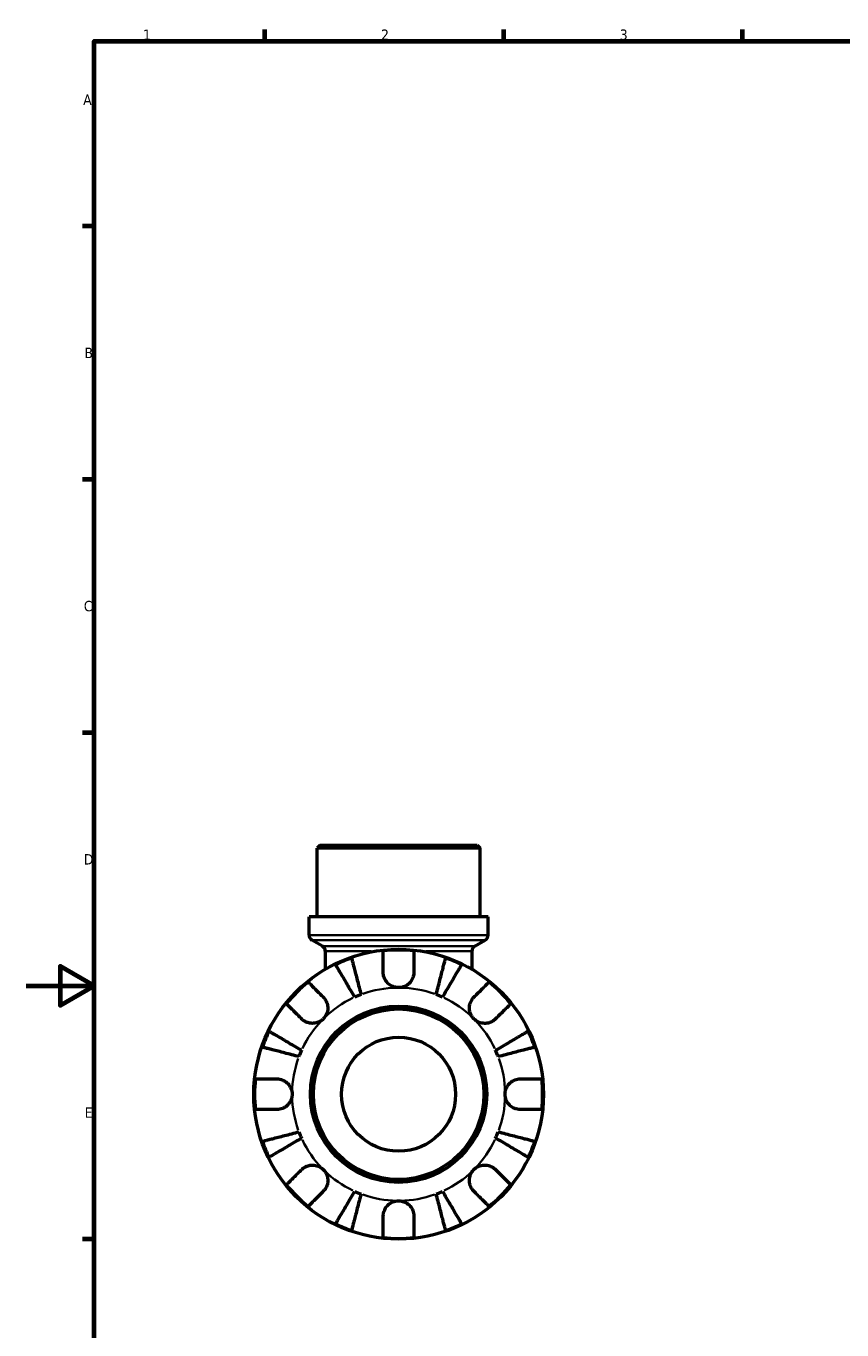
# Model space of a CAD drawing. Header units: millimetres. Extents: x 0 to 902, y -209 to 612.
# Tile 2 of 5: x 0 to 239, y 196 to 578. Entities that reach past the tile are written whole.
import ezdxf

# ---------------------------------------------------------------- set-up
doc = ezdxf.new("R2010")
doc.units = ezdxf.units.MM
for name, color, linetype, lineweight in [('Border (ANSI)', 7, 'Continuous', 70), ('Visible (ANSI)', 7, 'Continuous', 50), ('Visible Narrow (ANSI)', 7, 'Continuous', 35)]:
    doc.layers.add(name, color=color, linetype=linetype, lineweight=lineweight)
doc.styles.add('Note Text (ANSI)', font='tahoma.ttf')

# ---------------------------------------------------------------- blocks, each defined once
blk = doc.blocks.new('Borders Default Border')
at = {"layer": 'Border (ANSI)'}
for p, q in [((70.08, 574), (70.08, 577.45)), ((140.17, 574), (140.17, 577.45)), ((210.25, 574), (210.25, 577.45)), ((20, 519.75), (16.55, 519.75)), ((20, 445.5), (16.55, 445.5)), ((20, 371.25), (16.55, 371.25)), ((20, 222.75), (16.55, 222.75))]:
    blk.add_line(p, q, dxfattribs=at)
at = {"layer": 'Border (ANSI)', "flags": 128}
for points in [[(20, 20), (20, 574), (821, 574), (821, 20), (20, 20)], [(0, 297), (20, 297), (10, 302.77), (10, 291.23), (20, 297)]]:
    blk.add_lwpolyline(points, dxfattribs=at)
at = {"layer": 'Border (ANSI)', "char_height": 3.05, "attachment_point": 7, "style": 'Note Text (ANSI)'}
for s, insert in [('1', (34.35, 574.4)), ('2', (104.2, 574.4)), ('3', (174.26, 574.34)), ('A', (16.78, 555.35)), ('B', (17.15, 481.1)), ('C', (16.95, 406.8)), ('D', (16.96, 332.6)), ('E', (17.21, 258.35))]:
    blk.add_mtext(s, dxfattribs=dict(at, insert=insert))

msp = doc.modelspace()

# ---------------------------------------------------------------- linework, layer by layer
at = {"layer": 'Visible (ANSI)'}
for p, q in [((86.279, 338.241), (85.429, 337.391)), ((133.232, 337.391), (85.429, 337.391)), ((85.429, 317.241), (85.429, 337.391)), ((86.279, 338.241), (132.382, 338.241)), ((132.382, 338.241), (133.232, 337.391)), ((133.232, 317.241), (133.232, 337.391)), ((135.622, 317.241), (83.039, 317.241)), ((83.039, 311.923), (83.039, 317.241)), ((135.622, 311.923), (135.622, 317.241)), ((86.969, 308.672), (83.889, 310.451)), ((131.692, 308.672), (134.772, 310.451)), ((87.819, 307.2), (87.819, 301.895)), ((130.842, 307.2), (130.842, 301.895))]:
    msp.add_line(p, q, dxfattribs=at)
for radius in [42.5, 25.85, 25, 16.731]:
    msp.add_circle((109.331, 265.241), radius, dxfattribs=at)
for centre, radius, start, end in [((84.739, 311.923), 1.7, 180, 240), ((133.922, 311.923), 1.7, 300, 0), ((86.119, 307.2), 1.7, 0, 60), ((109.331, 265.241), 42.273, 83.88919, 96.11081), ((132.542, 307.2), 1.7, 120, 180), ((109.331, 265.241), 42.273, 109.05437, 115.94563), ((109.331, 265.241), 42.273, 64.05437, 70.94563), ((109.331, 265.241), 42.273, 128.88919, 141.11081), ((109.331, 265.241), 31.25, 110.66622, 114.33378), ((109.331, 265.241), 31.25, 65.66622, 69.33378), ((109.331, 265.241), 42.273, 38.88919, 51.11081), ((109.331, 265.241), 42.273, 154.05437, 160.94563), ((109.331, 265.241), 42.273, 19.05437, 25.94563), ((109.331, 265.241), 31.25, 155.66622, 159.33378), ((109.331, 265.241), 31.25, 20.66622, 24.33378), ((109.331, 265.241), 42.273, 173.88919, 186.11081), ((109.331, 265.241), 42.273, 353.88919, 6.11081), ((109.331, 265.241), 31.25, 200.66622, 204.33378), ((109.331, 265.241), 31.25, 335.66622, 339.33378), ((109.331, 265.241), 42.273, 199.05437, 205.94563), ((109.331, 265.241), 42.273, 334.05437, 340.94563), ((109.331, 265.241), 42.273, 218.88919, 231.11081), ((109.331, 265.241), 42.273, 308.88919, 321.11081), ((109.331, 265.241), 31.25, 245.66622, 249.33378), ((109.331, 265.241), 31.25, 290.66622, 294.33378), ((109.331, 265.241), 42.273, 244.05437, 250.94563), ((109.331, 265.241), 42.273, 289.05437, 295.94563), ((109.331, 265.241), 42.273, 263.88919, 276.11081)]:
    msp.add_arc(centre, radius, start, end, dxfattribs=at)
for points, knots in [([(104.831, 300.991), (104.831, 301.492), (104.831, 302), (104.831, 303.116), (104.831, 303.705), (104.831, 304.691), (104.831, 305.18), (104.831, 306.024), (104.831, 306.379), (104.831, 306.904), (104.831, 307.126), (104.831, 307.274)], [5.50227189, 5.50227189, 5.50227189, 5.50227189, 5.66172607, 5.66172607, 5.87111315, 5.87111315, 6.07951382, 6.07951382, 6.28791448, 6.28791448, 6.49007585, 6.49007585, 6.49007585, 6.49007585]), ([(113.831, 307.274), (113.831, 307.126), (113.831, 306.904), (113.831, 306.379), (113.831, 306.024), (113.831, 305.18), (113.831, 304.691), (113.831, 303.705), (113.831, 303.116), (113.831, 302), (113.831, 301.492), (113.831, 300.991)], [0.21343841, 0.21343841, 0.21343841, 0.21343841, 0.41559978, 0.41559978, 0.62400044, 0.62400044, 0.8324011, 0.8324011, 1.04178819, 1.04178819, 1.20124236, 1.20124236, 1.20124236, 1.20124236]), ([(96.454, 293.715), (96.099, 294.317), (95.712, 294.975), (94.953, 296.263), (94.582, 296.894), (93.927, 298.005), (93.584, 298.588), (92.943, 299.676), (92.645, 300.182), (92.145, 301.03), (91.897, 301.451), (91.47, 302.177), (91.29, 302.482), (91.023, 302.935), (90.911, 303.126), (90.836, 303.253)], [5.0161165, 5.0161165, 5.0161165, 5.0161165, 5.2257877, 5.2257877, 5.4354588, 5.4354588, 5.6443437, 5.6443437, 5.8532286, 5.8532286, 6.0615671, 6.0615671, 6.2699056, 6.2699056, 6.472482, 6.472482, 6.472482, 6.472482]), ([(95.53, 305.198), (95.567, 305.055), (95.623, 304.84), (95.754, 304.331), (95.843, 303.989), (96.054, 303.173), (96.176, 302.7), (96.423, 301.747), (96.57, 301.179), (96.886, 299.956), (97.055, 299.3), (97.378, 298.052), (97.561, 297.344), (97.936, 295.896), (98.127, 295.157), (98.302, 294.48)], [0.2134337, 0.2134337, 0.2134337, 0.2134337, 0.41601, 0.41601, 0.6243485, 0.6243485, 0.832687, 0.832687, 1.0415719, 1.0415719, 1.2504568, 1.2504568, 1.4601279, 1.4601279, 1.6697991, 1.6697991, 1.6697991, 1.6697991]), ([(120.36, 294.48), (120.535, 295.157), (120.726, 295.896), (121.1, 297.344), (121.283, 298.052), (121.606, 299.3), (121.776, 299.956), (122.092, 301.179), (122.239, 301.747), (122.485, 302.7), (122.608, 303.173), (122.819, 303.989), (122.907, 304.331), (123.039, 304.84), (123.094, 305.055), (123.131, 305.198)], [5.0161165, 5.0161165, 5.0161165, 5.0161165, 5.2257877, 5.2257877, 5.4354588, 5.4354588, 5.6443437, 5.6443437, 5.8532286, 5.8532286, 6.0615671, 6.0615671, 6.2699056, 6.2699056, 6.472482, 6.472482, 6.472482, 6.472482]), ([(127.826, 303.253), (127.751, 303.126), (127.638, 302.935), (127.372, 302.482), (127.192, 302.177), (126.764, 301.451), (126.516, 301.03), (126.017, 300.182), (125.719, 299.676), (125.078, 298.588), (124.734, 298.005), (124.08, 296.894), (123.708, 296.263), (122.949, 294.975), (122.562, 294.317), (122.207, 293.715)], [0.2134337, 0.2134337, 0.2134337, 0.2134337, 0.41601, 0.41601, 0.6243485, 0.6243485, 0.832687, 0.832687, 1.0415719, 1.0415719, 1.2504568, 1.2504568, 1.4601279, 1.4601279, 1.6697991, 1.6697991, 1.6697991, 1.6697991]), ([(109.331, 296.491), (108.912, 296.491), (108.496, 296.55), (107.606, 296.804), (107.146, 297.025), (106.357, 297.583), (106.025, 297.904), (105.509, 298.583), (105.314, 298.926), (105.075, 299.51), (105.002, 299.74), (104.899, 300.181), (104.866, 300.391), (104.836, 300.732), (104.831, 300.862), (104.831, 300.991)], [0, 0, 0, 0, 0.1255823, 0.1255823, 0.27758688, 0.27758688, 0.41565829, 0.41565829, 0.53558864, 0.53558864, 0.6106285, 0.6106285, 0.67830711, 0.67830711, 0.7205994, 0.7205994, 0.7205994, 0.7205994]), ([(113.831, 300.991), (113.831, 300.782), (113.816, 300.571), (113.756, 300.149), (113.711, 299.939), (113.574, 299.469), (113.473, 299.212), (113.122, 298.517), (112.822, 298.107), (112.053, 297.365), (111.581, 297.054), (110.515, 296.61), (109.926, 296.491), (109.331, 296.491)], [-0.72877811, -0.72877811, -0.72877811, -0.72877811, -0.65864576, -0.65864576, -0.58948737, -0.58948737, -0.50282865, -0.50282865, -0.34782332, -0.34782332, -0.17870564, -0.17870564, 0, 0, 0, 0]), ([(82.791, 298.145), (82.896, 298.04), (83.053, 297.883), (83.424, 297.512), (83.675, 297.261), (84.271, 296.664), (84.617, 296.319), (85.315, 295.621), (85.731, 295.205), (86.52, 294.415), (86.88, 294.056), (87.234, 293.702)], [0.21343841, 0.21343841, 0.21343841, 0.21343841, 0.41559978, 0.41559978, 0.62400044, 0.62400044, 0.8324011, 0.8324011, 1.04178819, 1.04178819, 1.20124236, 1.20124236, 1.20124236, 1.20124236]), ([(131.428, 293.702), (131.782, 294.056), (132.141, 294.415), (132.93, 295.205), (133.347, 295.621), (134.044, 296.319), (134.39, 296.664), (134.987, 297.261), (135.237, 297.512), (135.609, 297.883), (135.766, 298.04), (135.87, 298.145)], [5.50227189, 5.50227189, 5.50227189, 5.50227189, 5.66172607, 5.66172607, 5.87111315, 5.87111315, 6.07951382, 6.07951382, 6.28791448, 6.28791448, 6.49007585, 6.49007585, 6.49007585, 6.49007585]), ([(80.87, 287.338), (80.516, 287.692), (80.157, 288.052), (79.367, 288.841), (78.951, 289.257), (78.253, 289.955), (77.908, 290.301), (77.311, 290.897), (77.06, 291.148), (76.689, 291.519), (76.532, 291.676), (76.427, 291.781)], [5.50227189, 5.50227189, 5.50227189, 5.50227189, 5.66172607, 5.66172607, 5.87111315, 5.87111315, 6.07951382, 6.07951382, 6.28791448, 6.28791448, 6.49007585, 6.49007585, 6.49007585, 6.49007585]), ([(87.234, 293.702), (87.323, 293.613), (87.409, 293.519), (87.677, 293.202), (87.843, 292.962), (88.139, 292.428), (88.265, 292.135), (88.491, 291.387), (88.557, 290.927), (88.544, 289.895), (88.43, 289.335), (87.987, 288.259), (87.655, 287.759), (87.234, 287.338)], [-0.72474413, -0.72474413, -0.72474413, -0.72474413, -0.68292689, -0.68292689, -0.58946764, -0.58946764, -0.49014387, -0.49014387, -0.34933517, -0.34933517, -0.17856496, -0.17856496, 0, 0, 0, 0]), ([(131.428, 287.338), (131.187, 287.58), (130.974, 287.847), (130.6, 288.446), (130.445, 288.777), (130.18, 289.589), (130.105, 290.075), (130.114, 291.026), (130.19, 291.481), (130.429, 292.214), (130.557, 292.5), (130.86, 293.026), (131.031, 293.264), (131.288, 293.558), (131.357, 293.631), (131.428, 293.702)], [0, 0, 0, 0, 0.10230486, 0.10230486, 0.2116531, 0.2116531, 0.35868741, 0.35868741, 0.49861539, 0.49861539, 0.59613895, 0.59613895, 0.69034298, 0.69034298, 0.72355027, 0.72355027, 0.72355027, 0.72355027]), ([(142.234, 291.781), (142.13, 291.676), (141.973, 291.519), (141.601, 291.148), (141.351, 290.897), (140.754, 290.301), (140.408, 289.955), (139.71, 289.257), (139.294, 288.841), (138.505, 288.052), (138.146, 287.692), (137.792, 287.338)], [0.21343841, 0.21343841, 0.21343841, 0.21343841, 0.41559978, 0.41559978, 0.62400044, 0.62400044, 0.8324011, 0.8324011, 1.04178819, 1.04178819, 1.20124236, 1.20124236, 1.20124236, 1.20124236]), ([(87.234, 287.338), (86.992, 287.097), (86.725, 286.884), (86.126, 286.511), (85.795, 286.356), (84.983, 286.091), (84.497, 286.016), (83.546, 286.025), (83.091, 286.101), (82.358, 286.339), (82.072, 286.467), (81.546, 286.77), (81.308, 286.942), (81.014, 287.198), (80.941, 287.267), (80.87, 287.338)], [0, 0, 0, 0, 0.10230486, 0.10230486, 0.2116531, 0.2116531, 0.35868741, 0.35868741, 0.49861539, 0.49861539, 0.59613895, 0.59613895, 0.69034298, 0.69034298, 0.72355027, 0.72355027, 0.72355027, 0.72355027]), ([(137.792, 287.338), (137.703, 287.249), (137.609, 287.163), (137.292, 286.895), (137.052, 286.729), (136.518, 286.433), (136.224, 286.307), (135.477, 286.081), (135.017, 286.015), (133.985, 286.028), (133.424, 286.142), (132.349, 286.585), (131.849, 286.917), (131.428, 287.338)], [-0.72474413, -0.72474413, -0.72474413, -0.72474413, -0.68292689, -0.68292689, -0.58946764, -0.58946764, -0.49014387, -0.49014387, -0.34933517, -0.34933517, -0.17856496, -0.17856496, 0, 0, 0, 0]), ([(71.319, 283.736), (71.446, 283.661), (71.637, 283.549), (72.09, 283.282), (72.395, 283.102), (73.121, 282.675), (73.542, 282.427), (74.39, 281.927), (74.896, 281.629), (75.984, 280.988), (76.567, 280.645), (77.678, 279.99), (78.309, 279.619), (79.597, 278.86), (80.255, 278.473), (80.857, 278.118)], [0.2134337, 0.2134337, 0.2134337, 0.2134337, 0.41601, 0.41601, 0.6243485, 0.6243485, 0.832687, 0.832687, 1.0415719, 1.0415719, 1.2504568, 1.2504568, 1.4601279, 1.4601279, 1.6697991, 1.6697991, 1.6697991, 1.6697991]), ([(137.804, 278.118), (138.407, 278.473), (139.064, 278.86), (140.353, 279.619), (140.983, 279.99), (142.094, 280.645), (142.677, 280.988), (143.766, 281.629), (144.272, 281.927), (145.12, 282.427), (145.541, 282.675), (146.267, 283.102), (146.572, 283.282), (147.024, 283.549), (147.215, 283.661), (147.343, 283.736)], [5.0161165, 5.0161165, 5.0161165, 5.0161165, 5.2257877, 5.2257877, 5.4354588, 5.4354588, 5.6443437, 5.6443437, 5.8532286, 5.8532286, 6.0615671, 6.0615671, 6.2699056, 6.2699056, 6.472482, 6.472482, 6.472482, 6.472482]), ([(80.092, 276.27), (79.415, 276.445), (78.676, 276.636), (77.228, 277.011), (76.52, 277.194), (75.272, 277.517), (74.616, 277.686), (73.393, 278.002), (72.825, 278.149), (71.872, 278.396), (71.399, 278.518), (70.583, 278.729), (70.241, 278.818), (69.732, 278.949), (69.517, 279.005), (69.374, 279.042)], [5.0161165, 5.0161165, 5.0161165, 5.0161165, 5.2257877, 5.2257877, 5.4354588, 5.4354588, 5.6443437, 5.6443437, 5.8532286, 5.8532286, 6.0615671, 6.0615671, 6.2699056, 6.2699056, 6.472482, 6.472482, 6.472482, 6.472482]), ([(149.287, 279.042), (149.144, 279.005), (148.929, 278.949), (148.421, 278.818), (148.078, 278.729), (147.262, 278.518), (146.789, 278.396), (145.836, 278.149), (145.268, 278.002), (144.045, 277.686), (143.39, 277.517), (142.141, 277.194), (141.433, 277.011), (139.986, 276.636), (139.246, 276.445), (138.57, 276.27)], [0.2134337, 0.2134337, 0.2134337, 0.2134337, 0.41601, 0.41601, 0.6243485, 0.6243485, 0.832687, 0.832687, 1.0415719, 1.0415719, 1.2504568, 1.2504568, 1.4601279, 1.4601279, 1.6697991, 1.6697991, 1.6697991, 1.6697991]), ([(67.298, 269.741), (67.446, 269.741), (67.668, 269.741), (68.193, 269.741), (68.548, 269.741), (69.392, 269.741), (69.881, 269.741), (70.867, 269.741), (71.456, 269.741), (72.572, 269.741), (73.08, 269.741), (73.581, 269.741)], [0.21343841, 0.21343841, 0.21343841, 0.21343841, 0.41559978, 0.41559978, 0.62400044, 0.62400044, 0.8324011, 0.8324011, 1.04178819, 1.04178819, 1.20124236, 1.20124236, 1.20124236, 1.20124236]), ([(73.581, 269.741), (73.736, 269.741), (73.892, 269.733), (74.312, 269.689), (74.576, 269.638), (75.127, 269.478), (75.412, 269.363), (76.099, 269), (76.478, 268.717), (77.202, 267.972), (77.516, 267.496), (77.963, 266.424), (78.081, 265.836), (78.081, 265.241)], [-0.71968867, -0.71968867, -0.71968867, -0.71968867, -0.66913349, -0.66913349, -0.58448293, -0.58448293, -0.49008499, -0.49008499, -0.34765985, -0.34765985, -0.17827673, -0.17827673, 0, 0, 0, 0]), ([(140.581, 265.241), (140.581, 265.642), (140.634, 266.041), (140.857, 266.855), (141.036, 267.262), (141.58, 268.128), (141.979, 268.551), (142.746, 269.107), (143.071, 269.284), (143.67, 269.524), (143.936, 269.602), (144.482, 269.71), (144.762, 269.738), (145.052, 269.741), (145.066, 269.741), (145.081, 269.741)], [-3.12621297, -3.12621297, -3.12621297, -3.12621297, -3.00592131, -3.00592131, -2.87295675, -2.87295675, -2.69789372, -2.69789372, -2.58338701, -2.58338701, -2.49547573, -2.49547573, -2.40310236, -2.40310236, -2.39831682, -2.39831682, -2.39831682, -2.39831682]), ([(145.081, 269.741), (145.581, 269.741), (146.089, 269.741), (147.205, 269.741), (147.794, 269.741), (148.781, 269.741), (149.27, 269.741), (150.114, 269.741), (150.468, 269.741), (150.993, 269.741), (151.215, 269.741), (151.363, 269.741)], [5.50227189, 5.50227189, 5.50227189, 5.50227189, 5.66172607, 5.66172607, 5.87111315, 5.87111315, 6.07951382, 6.07951382, 6.28791448, 6.28791448, 6.49007585, 6.49007585, 6.49007585, 6.49007585]), ([(78.081, 265.241), (78.081, 264.84), (78.027, 264.441), (77.805, 263.627), (77.625, 263.22), (77.082, 262.355), (76.683, 261.931), (75.915, 261.376), (75.59, 261.198), (74.991, 260.959), (74.726, 260.881), (74.179, 260.772), (73.899, 260.744), (73.609, 260.741), (73.595, 260.741), (73.581, 260.741)], [-3.12621297, -3.12621297, -3.12621297, -3.12621297, -3.00592131, -3.00592131, -2.87295675, -2.87295675, -2.69789372, -2.69789372, -2.58338701, -2.58338701, -2.49547573, -2.49547573, -2.40310236, -2.40310236, -2.39831682, -2.39831682, -2.39831682, -2.39831682]), ([(145.081, 260.741), (144.926, 260.741), (144.769, 260.749), (144.349, 260.793), (144.086, 260.844), (143.534, 261.005), (143.249, 261.119), (142.563, 261.482), (142.183, 261.766), (141.459, 262.511), (141.145, 262.987), (140.698, 264.058), (140.581, 264.647), (140.581, 265.241)], [-0.71968867, -0.71968867, -0.71968867, -0.71968867, -0.66913349, -0.66913349, -0.58448293, -0.58448293, -0.49008499, -0.49008499, -0.34765985, -0.34765985, -0.17827673, -0.17827673, 0, 0, 0, 0]), ([(73.581, 260.741), (73.08, 260.741), (72.572, 260.741), (71.456, 260.741), (70.867, 260.741), (69.881, 260.741), (69.392, 260.741), (68.548, 260.741), (68.193, 260.741), (67.668, 260.741), (67.446, 260.741), (67.298, 260.741)], [5.50227189, 5.50227189, 5.50227189, 5.50227189, 5.66172607, 5.66172607, 5.87111315, 5.87111315, 6.07951382, 6.07951382, 6.28791448, 6.28791448, 6.49007585, 6.49007585, 6.49007585, 6.49007585]), ([(151.363, 260.741), (151.215, 260.741), (150.993, 260.741), (150.468, 260.741), (150.114, 260.741), (149.27, 260.741), (148.781, 260.741), (147.794, 260.741), (147.205, 260.741), (146.089, 260.741), (145.581, 260.741), (145.081, 260.741)], [0.21343841, 0.21343841, 0.21343841, 0.21343841, 0.41559978, 0.41559978, 0.62400044, 0.62400044, 0.8324011, 0.8324011, 1.04178819, 1.04178819, 1.20124236, 1.20124236, 1.20124236, 1.20124236]), ([(69.374, 251.441), (69.517, 251.478), (69.732, 251.533), (70.241, 251.665), (70.583, 251.753), (71.399, 251.964), (71.872, 252.087), (72.825, 252.333), (73.393, 252.48), (74.616, 252.796), (75.272, 252.966), (76.52, 253.289), (77.228, 253.472), (78.676, 253.846), (79.415, 254.037), (80.092, 254.212)], [0.2134337, 0.2134337, 0.2134337, 0.2134337, 0.41601, 0.41601, 0.6243485, 0.6243485, 0.832687, 0.832687, 1.0415719, 1.0415719, 1.2504568, 1.2504568, 1.4601279, 1.4601279, 1.6697991, 1.6697991, 1.6697991, 1.6697991]), ([(80.857, 252.365), (80.255, 252.01), (79.597, 251.623), (78.309, 250.864), (77.678, 250.492), (76.567, 249.838), (75.984, 249.494), (74.896, 248.853), (74.39, 248.555), (73.542, 248.056), (73.121, 247.808), (72.395, 247.38), (72.09, 247.2), (71.637, 246.934), (71.446, 246.821), (71.319, 246.746)], [5.0161165, 5.0161165, 5.0161165, 5.0161165, 5.2257877, 5.2257877, 5.4354588, 5.4354588, 5.6443437, 5.6443437, 5.8532286, 5.8532286, 6.0615671, 6.0615671, 6.2699056, 6.2699056, 6.472482, 6.472482, 6.472482, 6.472482]), ([(147.343, 246.746), (147.215, 246.821), (147.024, 246.934), (146.572, 247.2), (146.267, 247.38), (145.541, 247.808), (145.12, 248.056), (144.272, 248.555), (143.766, 248.853), (142.677, 249.494), (142.094, 249.838), (140.983, 250.492), (140.353, 250.864), (139.064, 251.623), (138.407, 252.01), (137.804, 252.365)], [0.2134337, 0.2134337, 0.2134337, 0.2134337, 0.41601, 0.41601, 0.6243485, 0.6243485, 0.832687, 0.832687, 1.0415719, 1.0415719, 1.2504568, 1.2504568, 1.4601279, 1.4601279, 1.6697991, 1.6697991, 1.6697991, 1.6697991]), ([(138.57, 254.212), (139.246, 254.037), (139.986, 253.846), (141.433, 253.472), (142.141, 253.289), (143.39, 252.966), (144.045, 252.796), (145.268, 252.48), (145.836, 252.333), (146.789, 252.087), (147.262, 251.964), (148.078, 251.753), (148.421, 251.665), (148.929, 251.533), (149.144, 251.478), (149.287, 251.441)], [5.0161165, 5.0161165, 5.0161165, 5.0161165, 5.2257877, 5.2257877, 5.4354588, 5.4354588, 5.6443437, 5.6443437, 5.8532286, 5.8532286, 6.0615671, 6.0615671, 6.2699056, 6.2699056, 6.472482, 6.472482, 6.472482, 6.472482]), ([(76.427, 238.702), (76.532, 238.806), (76.689, 238.963), (77.06, 239.335), (77.311, 239.585), (77.908, 240.182), (78.253, 240.528), (78.951, 241.225), (79.367, 241.642), (80.157, 242.431), (80.516, 242.79), (80.87, 243.144)], [0.21343841, 0.21343841, 0.21343841, 0.21343841, 0.41559978, 0.41559978, 0.62400044, 0.62400044, 0.8324011, 0.8324011, 1.04178819, 1.04178819, 1.20124236, 1.20124236, 1.20124236, 1.20124236]), ([(80.87, 243.144), (80.959, 243.233), (81.053, 243.32), (81.37, 243.587), (81.61, 243.754), (82.144, 244.05), (82.437, 244.175), (83.185, 244.402), (83.645, 244.468), (84.677, 244.454), (85.237, 244.34), (86.313, 243.898), (86.813, 243.565), (87.234, 243.144)], [-0.72474413, -0.72474413, -0.72474413, -0.72474413, -0.68292689, -0.68292689, -0.58946764, -0.58946764, -0.49014387, -0.49014387, -0.34933517, -0.34933517, -0.17856496, -0.17856496, 0, 0, 0, 0]), ([(87.234, 243.144), (87.475, 242.903), (87.688, 242.635), (88.061, 242.037), (88.216, 241.706), (88.481, 240.894), (88.556, 240.408), (88.547, 239.457), (88.471, 239.002), (88.233, 238.268), (88.105, 237.983), (87.802, 237.457), (87.63, 237.219), (87.374, 236.925), (87.305, 236.851), (87.234, 236.78)], [0, 0, 0, 0, 0.10230486, 0.10230486, 0.2116531, 0.2116531, 0.35868741, 0.35868741, 0.49861539, 0.49861539, 0.59613895, 0.59613895, 0.69034298, 0.69034298, 0.72355027, 0.72355027, 0.72355027, 0.72355027]), ([(131.428, 236.78), (131.339, 236.869), (131.252, 236.963), (130.985, 237.28), (130.818, 237.52), (130.522, 238.054), (130.397, 238.348), (130.17, 239.095), (130.104, 239.555), (130.118, 240.587), (130.232, 241.148), (130.674, 242.223), (131.007, 242.723), (131.428, 243.144)], [-0.72474413, -0.72474413, -0.72474413, -0.72474413, -0.68292689, -0.68292689, -0.58946764, -0.58946764, -0.49014387, -0.49014387, -0.34933517, -0.34933517, -0.17856496, -0.17856496, 0, 0, 0, 0]), ([(131.428, 243.144), (131.669, 243.385), (131.937, 243.598), (132.535, 243.972), (132.866, 244.127), (133.678, 244.392), (134.164, 244.467), (135.115, 244.458), (135.57, 244.382), (136.304, 244.143), (136.589, 244.015), (137.115, 243.712), (137.353, 243.541), (137.647, 243.284), (137.721, 243.215), (137.792, 243.144)], [0, 0, 0, 0, 0.10230486, 0.10230486, 0.2116531, 0.2116531, 0.35868741, 0.35868741, 0.49861539, 0.49861539, 0.59613895, 0.59613895, 0.69034298, 0.69034298, 0.72355027, 0.72355027, 0.72355027, 0.72355027]), ([(137.792, 243.144), (138.146, 242.79), (138.505, 242.431), (139.294, 241.642), (139.71, 241.225), (140.408, 240.528), (140.754, 240.182), (141.351, 239.585), (141.601, 239.335), (141.973, 238.963), (142.13, 238.806), (142.234, 238.702)], [5.50227189, 5.50227189, 5.50227189, 5.50227189, 5.66172607, 5.66172607, 5.87111315, 5.87111315, 6.07951382, 6.07951382, 6.28791448, 6.28791448, 6.49007585, 6.49007585, 6.49007585, 6.49007585]), ([(87.234, 236.78), (86.88, 236.426), (86.52, 236.067), (85.731, 235.278), (85.315, 234.862), (84.617, 234.164), (84.271, 233.818), (83.675, 233.221), (83.424, 232.971), (83.053, 232.599), (82.896, 232.442), (82.791, 232.338)], [5.50227189, 5.50227189, 5.50227189, 5.50227189, 5.66172607, 5.66172607, 5.87111315, 5.87111315, 6.07951382, 6.07951382, 6.28791448, 6.28791448, 6.49007585, 6.49007585, 6.49007585, 6.49007585]), ([(90.836, 227.229), (90.911, 227.357), (91.023, 227.548), (91.29, 228), (91.47, 228.305), (91.897, 229.031), (92.145, 229.452), (92.645, 230.3), (92.943, 230.806), (93.584, 231.895), (93.927, 232.478), (94.582, 233.589), (94.953, 234.219), (95.712, 235.508), (96.099, 236.165), (96.454, 236.768)], [0.2134337, 0.2134337, 0.2134337, 0.2134337, 0.41601, 0.41601, 0.6243485, 0.6243485, 0.832687, 0.832687, 1.0415719, 1.0415719, 1.2504568, 1.2504568, 1.4601279, 1.4601279, 1.6697991, 1.6697991, 1.6697991, 1.6697991]), ([(98.302, 236.002), (98.127, 235.326), (97.936, 234.586), (97.561, 233.139), (97.378, 232.43), (97.055, 231.182), (96.886, 230.527), (96.57, 229.304), (96.423, 228.736), (96.176, 227.783), (96.054, 227.31), (95.843, 226.494), (95.754, 226.151), (95.623, 225.643), (95.567, 225.428), (95.53, 225.285)], [5.0161165, 5.0161165, 5.0161165, 5.0161165, 5.2257877, 5.2257877, 5.4354588, 5.4354588, 5.6443437, 5.6443437, 5.8532286, 5.8532286, 6.0615671, 6.0615671, 6.2699056, 6.2699056, 6.472482, 6.472482, 6.472482, 6.472482]), ([(104.831, 229.491), (104.831, 229.646), (104.839, 229.803), (104.883, 230.223), (104.934, 230.486), (105.094, 231.038), (105.209, 231.323), (105.572, 232.009), (105.855, 232.389), (106.6, 233.113), (107.076, 233.427), (108.148, 233.874), (108.736, 233.991), (109.331, 233.991)], [-0.71968867, -0.71968867, -0.71968867, -0.71968867, -0.66913349, -0.66913349, -0.58448293, -0.58448293, -0.49008499, -0.49008499, -0.34765985, -0.34765985, -0.17827673, -0.17827673, 0, 0, 0, 0]), ([(109.331, 233.991), (109.732, 233.991), (110.131, 233.938), (110.945, 233.715), (111.352, 233.536), (112.217, 232.992), (112.641, 232.593), (113.196, 231.826), (113.374, 231.501), (113.613, 230.902), (113.691, 230.636), (113.8, 230.09), (113.828, 229.81), (113.831, 229.52), (113.831, 229.506), (113.831, 229.491)], [-3.12621297, -3.12621297, -3.12621297, -3.12621297, -3.00592131, -3.00592131, -2.87295675, -2.87295675, -2.69789372, -2.69789372, -2.58338701, -2.58338701, -2.49547573, -2.49547573, -2.40310236, -2.40310236, -2.39831682, -2.39831682, -2.39831682, -2.39831682]), ([(123.131, 225.285), (123.094, 225.428), (123.039, 225.643), (122.907, 226.151), (122.819, 226.494), (122.608, 227.31), (122.485, 227.783), (122.239, 228.736), (122.092, 229.304), (121.776, 230.527), (121.606, 231.182), (121.283, 232.43), (121.1, 233.139), (120.726, 234.586), (120.535, 235.326), (120.36, 236.002)], [0.2134337, 0.2134337, 0.2134337, 0.2134337, 0.41601, 0.41601, 0.6243485, 0.6243485, 0.832687, 0.832687, 1.0415719, 1.0415719, 1.2504568, 1.2504568, 1.4601279, 1.4601279, 1.6697991, 1.6697991, 1.6697991, 1.6697991]), ([(122.207, 236.768), (122.562, 236.165), (122.949, 235.508), (123.708, 234.219), (124.08, 233.589), (124.734, 232.478), (125.078, 231.895), (125.719, 230.806), (126.017, 230.3), (126.516, 229.452), (126.764, 229.031), (127.192, 228.305), (127.372, 228), (127.638, 227.548), (127.751, 227.357), (127.826, 227.229)], [5.0161165, 5.0161165, 5.0161165, 5.0161165, 5.2257877, 5.2257877, 5.4354588, 5.4354588, 5.6443437, 5.6443437, 5.8532286, 5.8532286, 6.0615671, 6.0615671, 6.2699056, 6.2699056, 6.472482, 6.472482, 6.472482, 6.472482]), ([(135.87, 232.338), (135.766, 232.442), (135.609, 232.599), (135.237, 232.971), (134.987, 233.221), (134.39, 233.818), (134.044, 234.164), (133.347, 234.862), (132.93, 235.278), (132.141, 236.067), (131.782, 236.426), (131.428, 236.78)], [0.21343841, 0.21343841, 0.21343841, 0.21343841, 0.41559978, 0.41559978, 0.62400044, 0.62400044, 0.8324011, 0.8324011, 1.04178819, 1.04178819, 1.20124236, 1.20124236, 1.20124236, 1.20124236]), ([(104.831, 223.209), (104.831, 223.357), (104.831, 223.579), (104.831, 224.104), (104.831, 224.458), (104.831, 225.302), (104.831, 225.791), (104.831, 226.778), (104.831, 227.367), (104.831, 228.483), (104.831, 228.991), (104.831, 229.491)], [0.21343841, 0.21343841, 0.21343841, 0.21343841, 0.41559978, 0.41559978, 0.62400044, 0.62400044, 0.8324011, 0.8324011, 1.04178819, 1.04178819, 1.20124236, 1.20124236, 1.20124236, 1.20124236]), ([(113.831, 229.491), (113.831, 228.991), (113.831, 228.483), (113.831, 227.367), (113.831, 226.778), (113.831, 225.791), (113.831, 225.302), (113.831, 224.458), (113.831, 224.104), (113.831, 223.579), (113.831, 223.357), (113.831, 223.209)], [5.50227189, 5.50227189, 5.50227189, 5.50227189, 5.66172607, 5.66172607, 5.87111315, 5.87111315, 6.07951382, 6.07951382, 6.28791448, 6.28791448, 6.49007585, 6.49007585, 6.49007585, 6.49007585])]:
    msp.add_open_spline(points, degree=3, knots=knots, dxfattribs=at)
at = {"layer": 'Visible Narrow (ANSI)'}
for p, q in [((83.363, 311.923), (135.299, 311.923)), ((134.459, 310.451), (84.202, 310.451)), ((87.245, 308.672), (131.417, 308.672)), ((101.305, 307.2), (87.861, 307.2)), ((130.8, 307.2), (117.356, 307.2))]:
    msp.add_line(p, q, dxfattribs=at)
for start, end in [(91.03331, 109.63291), (70.36709, 88.96669), (115.36709, 133.96669), (46.03331, 64.63291), (136.03331, 154.63291), (25.36709, 43.96669), (160.36709, 178.96669), (1.03331, 19.63291), (181.03331, 199.63291), (340.36709, 358.96669), (205.36709, 223.96669), (316.03331, 334.63291), (226.03331, 244.63291), (295.36709, 313.96669), (250.36709, 268.96669), (271.03331, 289.63291)]:
    msp.add_arc((109.331, 265.241), 31.25, start, end, dxfattribs=at)

# ---------------------------------------------------------------- block references
msp.add_blockref('Borders Default Border', (0, 0))

doc.saveas('drawing.dxf')
